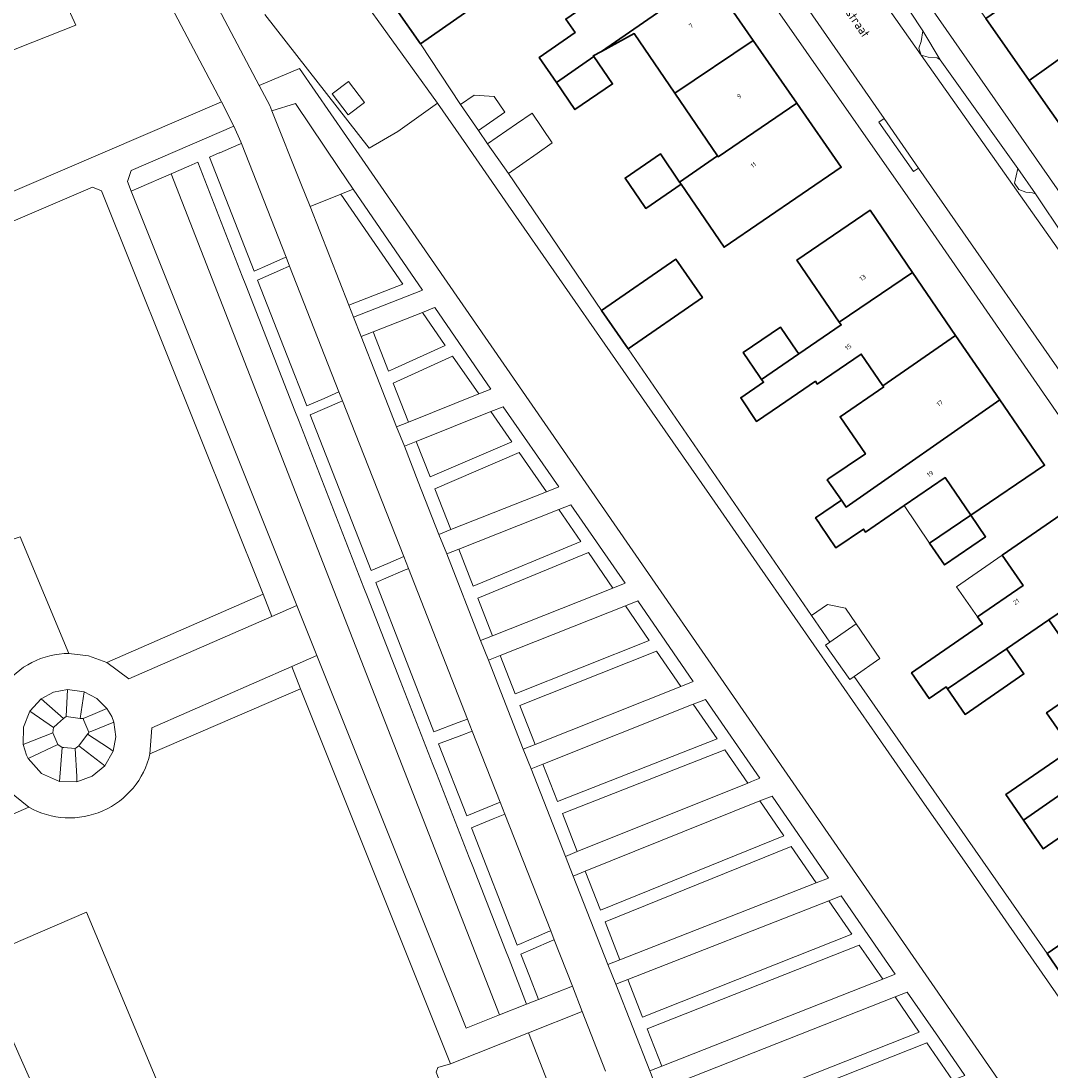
# Model space of a CAD drawing. Header units: metres. Extents: x 183400 to 185591, y 327112 to 329102.
# Tile 21 of 107: x 183960 to 184040, y 327550 to 327632. Entities that reach past the tile are written whole.
import ezdxf

# ---------------------------------------------------------------- set-up
doc = ezdxf.new("R2010")
doc.units = ezdxf.units.M
for name, color, linetype, lineweight in [('B-WE-GR-BEPLANTING_CULTUUR_HEESTERS-GV', 90, 'Continuous', 18), ('B-WE-GR-BEPLANTING_CULTUUR_VASTE PLANTENVAK-GV', 90, 'Continuous', 18), ('B-WE-GR-GRAS-GV', 60, 'Continuous', 13), ('B-WE-GR-GROENVOORZIENING-GV', 80, 'Continuous', 18), ('B-WE-GR-HAAG-GV', 90, 'GR-HAAG1', 13), ('B-WE-OG-BEBOUWING-GV', 7, 'Continuous', 35), ('B-WE-OG-BEBOUWING_HUISNUMMER-T18', 10, 'Continuous', 18), ('B-WE-OG-BEBOUWING_LUIFEL-GV', 7, 'Continuous', 18), ('B-WE-OG-BEBOUWING_OVERIG-GV', 7, 'Continuous', 18), ('B-WE-OG-BEBOUWING_STRAATNAAM-T35', 50, 'Continuous', 35), ('B-WE-OG-TERREIN_ERF-GV', 7, 'Continuous', 18), ('B-WE-VH-ONVERHARD-GV', 252, 'Continuous', 18), ('B-WE-VH-VERHARDING_ASFALT-GV', 252, 'Continuous', 18), ('B-WE-VH-VERHARDING_BETON-GV', 252, 'Continuous', 18), ('B-WE-VH-VERHARDING_BETONSTRAATSTEEN-GV', 252, 'Continuous', 18), ('B-WE-VH-VERHARDING_HALFVERHARDING-GV', 252, 'Continuous', 18), ('B-WE-VH-VERHARDING_HALFVERHARDING_GRIND-GV', 252, 'Continuous', 18), ('B-WE-VH-VERHARDING_STRAATBAKSTEEN-GV', 252, 'Continuous', 18), ('B-WE-VH-VERHARDING_TEGEL-GV', 252, 'Continuous', 18)]:
    doc.layers.add(name, color=color, linetype=linetype, lineweight=lineweight)
doc.styles.add('NLCS-ISO-M200-T25', font='NLCS-ISO.ttf')
doc.linetypes.add('GR-HAAG1', pattern='A,6,[176,NLCS.SHX,S=0.125,R=0,X=0,Y=0],-2', length=8)

msp = doc.modelspace()

# ---------------------------------------------------------------- linework, layer by layer
at = {"layer": 'B-WE-GR-BEPLANTING_CULTUUR_HEESTERS-GV', "flags": 128}
for points in [[(183966.087, 327649.995), (183978.258, 327626.941), (183981.38, 327628.281), (183986.261, 327621.215), (184035.942, 327549.302), (184029.822, 327546.94), (184030.84, 327544.348), (184031.284, 327543.217), (184014.957, 327536.916), (184016.185, 327533.788), (184017.061, 327531.556), (184017.512, 327531.877), (184017.512, 327531.877), (184018.479, 327533.078), (184026.852, 327538.811), (184030.598, 327541.642), (184034.323, 327544.282), (184041.024, 327548.726)], [(184044.099, 327550.765), (184036.547, 327561.63), (184033.089, 327566.606), (184029.816, 327571.315), (184026.338, 327576.319), (184021.809, 327582.835), (184017.187, 327589.485), (184013.677, 327594.535), (184005.547, 327606.232), (183997.625, 327617.63), (183994.364, 327622.322), (183992.111, 327625.564), (183989.04, 327623.382), (183986.808, 327622.085), (183978.692, 327632.473)]]:
    msp.add_lwpolyline(points, dxfattribs=at)
msp.add_lwpolyline([(183964.906, 327576.503), (183964.968, 327576.586), (183965.014, 327576.648), (183964.62, 327577.567), (183964.553, 327577.723), (183964.323, 327577.723), (183963.255, 327577.865), (183963.045, 327577.723), (183962.573, 327577.297), (183962.255, 327577.01), (183962.202, 327576.593), (183962.598, 327575.701), (183962.943, 327575.457), (183963.069, 327575.448), (183963.939, 327575.382), (183964.012, 327575.435), (183964.221, 327575.586), (183964.906, 327576.503)], close=True, dxfattribs=at)
at = {"layer": 'B-WE-GR-BEPLANTING_CULTUUR_VASTE PLANTENVAK-GV', "flags": 128}
for points in [[(183982.223, 327617.529), (183984.598, 327618.494), (183985.547, 327618.88), (183984.467, 327620.5), (183981.08, 327625.551), (183979.242, 327624.979), (183981.503, 327619.319), (183982.223, 327617.529)], [(183996.949, 327554.664), (183999.043, 327555.49), (183997.679, 327558.985), (183997.406, 327559.684), (183994.859, 327566.21), (183994.586, 327566.909), (183992.039, 327573.434), (183991.766, 327574.133), (183989.219, 327580.658), (183986.672, 327587.184), (183986.399, 327587.883), (183981.305, 327600.933), (183981.032, 327601.632), (183977.211, 327611.42), (183976.938, 327612.119), (183973.481, 327620.975), (183972.792, 327620.677), (183971.415, 327620.08), (183996.949, 327554.664)], [(183978.552, 327587.385), (183966.397, 327582.076), (183968.113, 327580.8), (183979.243, 327585.659), (183978.552, 327587.385)], [(183981.473, 327580.027), (183980.782, 327581.756), (183969.899, 327576.982), (183969.76, 327574.959), (183981.473, 327580.027)], [(183963.339, 327579.965), (183962.268, 327579.757), (183961.307, 327579.242), (183963.045, 327577.723), (183963.255, 327577.865), (183963.339, 327579.965)], [(183964.639, 327579.781), (183964.323, 327577.723), (183964.553, 327577.723), (183965.305, 327578.034), (183966.415, 327578.493), (183965.626, 327579.274), (183964.639, 327579.781)], [(183962.202, 327576.593), (183962.255, 327577.01), (183960.422, 327578.29), (183959.919, 327577.045), (183959.901, 327575.702), (183962.202, 327576.593)], [(183965.014, 327576.648), (183964.968, 327576.586), (183964.906, 327576.503), (183966.525, 327575.421), (183966.894, 327575.174), (183967.101, 327576.3), (183966.948, 327577.434), (183965.239, 327576.739), (183965.014, 327576.648)], [(183962.726, 327572.82), (183962.835, 327574.147), (183962.943, 327575.457), (183962.598, 327575.701), (183960.292, 327574.592), (183961.317, 327573.443), (183962.726, 327572.82)], [(183966.242, 327574.036), (183964.221, 327575.586), (183964.012, 327575.435), (183963.939, 327575.382), (183964.06, 327573.208), (183964.083, 327572.799), (183965.271, 327573.227), (183966.242, 327574.036)], [(183960.331, 327570.824), (183958.704, 327572.142), (183950.777, 327568.635), (183951.491, 327566.945), (183960.331, 327570.824)]]:
    msp.add_lwpolyline(points, close=True, dxfattribs=at)
msp.add_lwpolyline([(184005.189, 327550.294), (184003.371, 327554.915), (183999.189, 327553.264), (184017.675, 327505.946)], dxfattribs=at)
at = {"layer": 'B-WE-GR-GRAS-GV', "flags": 128}
for points in [[(183935.543, 327632.018), (183937.326, 327627.987), (183937.326, 327627.987), (183940.748, 327629.24), (183941.601, 327627.114), (183941.705, 327626.855), (183946.391, 327628.508), (183946.832, 327627.446), (183943.702, 327626.304), (183942.153, 327625.739), (183943.898, 327621.387), (183940.822, 327620.083), (183942.285, 327616.773), (183943.144, 327617.053), (183944.86, 327617.612), (183945.615, 327616.779), (183946.089, 327616.255), (183952.359, 327619.084), (183951.186, 327621.712), (183952.44, 327622.278), (183950.579, 327626.319), (183960.639, 327630.32), (183963.983, 327631.65), (183959.561, 327641.373)], [(183973.056, 327542.927), (183964.835, 327562.644), (183960.082, 327560.612), (183956.268, 327558.982), (183960.599, 327549.281)]]:
    msp.add_lwpolyline(points, dxfattribs=at)
msp.add_lwpolyline([(183999.189, 327553.264), (183993.12, 327550.867), (183992.15, 327550.581), (183992.01, 327550.201), (184005.412, 327515.9), (183993.027, 327510.834), (183994.813, 327506.786), (184005.013, 327511.087), (184005.603, 327509.558), (183995.458, 327505.326), (183998.867, 327497.605), (184017.675, 327505.946), (183999.189, 327553.264)], close=True, dxfattribs=at)
at = {"layer": 'B-WE-GR-GROENVOORZIENING-GV', "flags": 128}
for points in [[(184029.86, 327631.19), (184029.72, 327630.36), (184029.55, 327629.86), (184029.73, 327629.3), (184030.26, 327629.14), (184030.98, 327629.11), (184031.2, 327628.94), (184029.86, 327631.19)], [(183989.487, 327590.31), (183988.267, 327589.782), (183986.953, 327589.213), (183982.223, 327601.331), (183984.505, 327602.32), (183984.731, 327602.418), (183984.456, 327603.116), (183983.296, 327602.613), (183981.95, 327602.03), (183980.432, 327605.92), (183978.13, 327611.818), (183980.068, 327612.658), (183980.411, 327612.807), (183980.615, 327612.895), (183980.34, 327613.594), (183980.138, 327613.506), (183978.912, 327612.974), (183977.857, 327612.517), (183974.4, 327621.373), (183975.148, 327621.698), (183975.203, 327621.721), (183976.681, 327622.362), (183976.864, 327622.442), (183976.812, 327622.575), (183976.293, 327623.78), (183968.291, 327620.331), (183967.999, 327619.477), (183968.298, 327618.73), (183968.901, 327618.991), (183971.415, 327620.08), (183972.792, 327620.677), (183973.481, 327620.975), (183976.938, 327612.119), (183977.211, 327611.42), (183981.032, 327601.632), (183981.305, 327600.933), (183986.399, 327587.883), (183986.672, 327587.184), (183989.219, 327580.658), (183991.766, 327574.133), (183992.039, 327573.434), (183994.586, 327566.909), (183994.859, 327566.21), (183997.406, 327559.684), (183997.679, 327558.985), (183999.043, 327555.49), (183999.974, 327555.857), (183999.264, 327557.674), (183998.597, 327559.383), (183999.553, 327559.797), (184000.984, 327560.417), (184001.195, 327560.508), (184000.92, 327561.207), (184000.707, 327561.115), (183999.812, 327560.727), (183998.615, 327560.208), (183998.324, 327560.082), (183994.76, 327569.213), (183996.439, 327569.907), (183997.354, 327570.285), (183996.988, 327571.216), (183994.397, 327570.145), (183992.206, 327575.757), (183993.997, 327576.425), (183994.821, 327576.733), (183994.455, 327577.664), (183993.727, 327577.392), (183991.842, 327576.688), (183987.317, 327588.281), (183989.242, 327589.114), (183989.599, 327589.269), (183989.767, 327589.342), (183989.853, 327589.379), (183989.487, 327590.31)], [(184037.24, 327620.49), (184036.99, 327619.34), (184037.33, 327618.87), (184037.88, 327618.64), (184038.38, 327618.61), (184038.61, 327618.52), (184037.24, 327620.49)], [(183985.547, 327618.88), (183984.598, 327618.494), (183989.416, 327611.506), (183985.227, 327609.853), (183985.591, 327608.922), (183990.954, 327611.038), (183985.547, 327618.88)], [(183990.953, 327609.302), (183992.721, 327606.737), (183988.763, 327604.932), (183988.312, 327604.727), (183987.118, 327607.786), (183986.187, 327607.421), (183987.401, 327604.311), (183988.925, 327600.405), (183989.854, 327600.774), (183988.676, 327603.794), (183993.297, 327605.9), (183995.322, 327602.961), (183996.274, 327603.342), (183991.908, 327609.679), (183991.822, 327609.645), (183991.751, 327609.617), (183990.953, 327609.302)], [(183992.221, 327592.033), (183993.151, 327592.402), (183991.906, 327595.589), (183998.479, 327598.395), (184000.588, 327595.35), (184001.542, 327595.728), (183997.223, 327601.965), (183996.27, 327601.584), (183997.898, 327599.234), (183991.542, 327596.521), (183990.47, 327599.267), (183989.541, 327598.896), (183990.622, 327596.128), (183992.221, 327592.033)], [(184005.764, 327587.861), (184006.718, 327588.239), (184002.497, 327594.34), (184001.543, 327593.962), (184003.264, 327591.473), (183994.884, 327588.015), (183993.77, 327590.872), (183992.838, 327590.509), (183995.463, 327583.777), (183996.393, 327584.146), (183995.247, 327587.083), (184003.847, 327590.632), (184005.764, 327587.861)], [(184011.035, 327580.208), (184011.988, 327580.587), (184007.683, 327586.866), (184006.731, 327586.487), (184008.577, 327583.793), (183998.168, 327579.643), (183997.003, 327582.608), (183996.073, 327582.241), (183998.785, 327575.337), (183999.715, 327575.705), (183998.533, 327578.713), (184009.157, 327582.948), (184011.035, 327580.208)], [(184002.059, 327566.994), (184002.987, 327567.367), (184001.826, 327570.33), (184014.45, 327575.277), (184016.241, 327572.688), (184016.541, 327572.808), (184017.193, 327573.07), (184012.951, 327579.2), (184012.273, 327578.93), (184011.998, 327578.821), (184013.865, 327576.122), (184001.461, 327571.261), (184000.321, 327574.173), (183999.391, 327573.803), (184002.059, 327566.994)], [(184002.673, 327565.463), (184005.374, 327558.589), (184006.305, 327558.954), (184005.152, 327561.888), (184019.622, 327567.757), (184021.57, 327564.929), (184022.526, 327565.303), (184018.133, 327571.683), (184017.182, 327571.3), (184019.042, 327568.6), (184004.786, 327562.819), (184003.6, 327565.836), (184002.673, 327565.463)], [(184005.986, 327557.061), (184008.632, 327550.302), (184009.563, 327550.667), (184008.428, 327553.565), (184024.915, 327560.097), (184025.456, 327559.312), (184026.743, 327557.445), (184027.698, 327557.822), (184023.499, 327563.913), (184022.542, 327563.539), (184024.333, 327560.942), (184008.064, 327554.496), (184006.917, 327557.425), (184005.986, 327557.061)], [(184011.977, 327541.799), (184012.911, 327542.159), (184012.908, 327542.165), (184011.719, 327545.19), (184030.164, 327552.48), (184032.161, 327549.583), (184033.121, 327549.953), (184031.069, 327552.929), (184028.652, 327556.435), (184027.697, 327556.058), (184029.582, 327553.325), (184011.353, 327546.121), (184010.165, 327549.146), (184009.234, 327548.78), (184011.977, 327541.799)]]:
    msp.add_lwpolyline(points, close=True, dxfattribs=at)
at = {"layer": 'B-WE-GR-HAAG-GV', "flags": 128}
for points in [[(184029.86, 327631.19), (184029.72, 327630.36), (184029.55, 327629.86), (184029.73, 327629.3), (184030.26, 327629.14), (184030.98, 327629.11), (184031.2, 327628.94), (184029.86, 327631.19)], [(183994.821, 327576.733), (183994.455, 327577.664), (183993.727, 327577.392), (183991.842, 327576.688), (183987.317, 327588.281), (183989.242, 327589.114), (183989.599, 327589.269), (183989.767, 327589.342), (183989.853, 327589.379), (183989.487, 327590.31), (183988.267, 327589.782), (183986.953, 327589.213), (183982.223, 327601.331), (183984.505, 327602.32), (183984.731, 327602.418), (183984.456, 327603.116), (183983.296, 327602.613), (183981.95, 327602.03), (183980.432, 327605.92), (183978.13, 327611.818), (183980.068, 327612.658), (183980.411, 327612.807), (183980.615, 327612.895), (183980.34, 327613.594), (183980.138, 327613.506), (183978.912, 327612.974), (183977.857, 327612.517), (183974.4, 327621.373), (183975.148, 327621.698), (183975.203, 327621.721), (183976.681, 327622.362), (183976.864, 327622.442), (183976.812, 327622.575), (183976.293, 327623.78), (183968.291, 327620.331), (183967.999, 327619.477), (183968.298, 327618.73), (183968.901, 327618.991), (183971.415, 327620.08), (183972.792, 327620.677), (183973.481, 327620.975), (183976.938, 327612.119), (183977.211, 327611.42), (183981.032, 327601.632), (183981.305, 327600.933), (183986.399, 327587.883), (183986.672, 327587.184), (183989.219, 327580.658), (183991.766, 327574.133), (183992.039, 327573.434), (183994.586, 327566.909), (183994.859, 327566.21), (183997.406, 327559.684), (183997.679, 327558.985), (183999.043, 327555.49), (183999.974, 327555.857), (183999.264, 327557.674), (183998.597, 327559.383), (183999.553, 327559.797), (184000.984, 327560.417), (184001.195, 327560.508), (184000.92, 327561.207), (184000.707, 327561.115), (183999.812, 327560.727), (183998.615, 327560.208), (183998.324, 327560.082), (183994.76, 327569.213), (183996.439, 327569.907), (183997.354, 327570.285), (183996.988, 327571.216), (183994.397, 327570.145), (183992.206, 327575.757), (183993.997, 327576.425), (183994.821, 327576.733)], [(184038.61, 327618.52), (184037.24, 327620.49), (184036.99, 327619.34), (184037.33, 327618.87), (184037.88, 327618.64), (184038.38, 327618.61), (184038.61, 327618.52)], [(183985.547, 327618.88), (183984.598, 327618.494), (183989.416, 327611.506), (183985.227, 327609.853), (183985.591, 327608.922), (183990.954, 327611.038), (183985.547, 327618.88)], [(183986.187, 327607.421), (183987.401, 327604.311), (183988.925, 327600.405), (183989.854, 327600.774), (183988.676, 327603.794), (183993.297, 327605.9), (183995.322, 327602.961), (183996.274, 327603.342), (183991.908, 327609.679), (183991.822, 327609.645), (183991.751, 327609.617), (183990.953, 327609.302), (183992.721, 327606.737), (183988.763, 327604.932), (183988.312, 327604.727), (183987.118, 327607.786), (183986.187, 327607.421)], [(183992.221, 327592.033), (183993.151, 327592.402), (183991.906, 327595.589), (183998.479, 327598.395), (184000.588, 327595.35), (184001.542, 327595.728), (183997.223, 327601.965), (183996.27, 327601.584), (183997.898, 327599.234), (183991.542, 327596.521), (183990.47, 327599.267), (183989.541, 327598.896), (183990.622, 327596.128), (183992.221, 327592.033)], [(183992.838, 327590.509), (183995.463, 327583.777), (183996.393, 327584.146), (183995.247, 327587.083), (184003.847, 327590.632), (184005.764, 327587.861), (184006.718, 327588.239), (184002.497, 327594.34), (184001.543, 327593.962), (184003.264, 327591.473), (183994.884, 327588.015), (183993.77, 327590.872), (183992.838, 327590.509)], [(183998.785, 327575.337), (183999.715, 327575.705), (183998.533, 327578.713), (184009.157, 327582.948), (184011.035, 327580.208), (184011.988, 327580.587), (184007.683, 327586.866), (184006.731, 327586.487), (184008.577, 327583.793), (183998.168, 327579.643), (183997.003, 327582.608), (183996.073, 327582.241), (183998.785, 327575.337)], [(184016.241, 327572.688), (184016.541, 327572.808), (184017.193, 327573.07), (184012.951, 327579.2), (184012.273, 327578.93), (184011.998, 327578.821), (184013.865, 327576.122), (184001.461, 327571.261), (184000.321, 327574.173), (183999.391, 327573.803), (184002.059, 327566.994), (184002.987, 327567.367), (184001.826, 327570.33), (184014.45, 327575.277), (184016.241, 327572.688)], [(184003.6, 327565.836), (184002.673, 327565.463), (184005.374, 327558.589), (184006.305, 327558.954), (184005.152, 327561.888), (184019.622, 327567.757), (184021.57, 327564.929), (184022.526, 327565.303), (184018.133, 327571.683), (184017.182, 327571.3), (184019.042, 327568.6), (184004.786, 327562.819), (184003.6, 327565.836)], [(184008.632, 327550.302), (184009.563, 327550.667), (184008.428, 327553.565), (184024.915, 327560.097), (184025.456, 327559.312), (184026.743, 327557.445), (184027.698, 327557.822), (184023.499, 327563.913), (184022.542, 327563.539), (184024.333, 327560.942), (184008.064, 327554.496), (184006.917, 327557.425), (184005.986, 327557.061), (184008.632, 327550.302)], [(184010.165, 327549.146), (184009.234, 327548.78), (184011.977, 327541.799), (184012.911, 327542.159), (184012.908, 327542.165), (184011.719, 327545.19), (184030.164, 327552.48), (184032.161, 327549.583), (184033.121, 327549.953), (184031.069, 327552.929), (184028.652, 327556.435), (184027.697, 327556.058), (184029.582, 327553.325), (184011.353, 327546.121), (184010.165, 327549.146)]]:
    msp.add_lwpolyline(points, close=True, dxfattribs=at)
at = {"layer": 'B-WE-OG-BEBOUWING-GV', "flags": 128}
for points in [[(184009.868, 327640.26), (184004.161, 327636.399), (184005.497, 327634.473), (184002.096, 327632.113), (184002.82, 327631.07), (184000.034, 327629.137), (184001.369, 327627.18), (184004.275, 327629.194), (184004.23, 327629.26), (184004.864, 327629.603), (184013.235, 327635.407), (184009.868, 327640.26)], [(184044.241, 327631.679), (184043.005, 327633.449), (184046.465, 327635.865), (184045.79, 327636.832), (184048.496, 327638.721), (184047.13, 327640.677), (184034.758, 327632.16), (184038.128, 327627.333), (184044.241, 327631.679)], [(183993.188, 327635.865), (183992.194, 327635.175), (183988.908, 327632.895), (183990.783, 327630.191), (183995.064, 327633.161), (183994.177, 327634.44), (183993.188, 327635.865)], [(184013.235, 327635.407), (184004.864, 327629.603), (184007.41, 327630.98), (184010.571, 327626.347), (184016.671, 327630.455), (184013.235, 327635.407)], [(184044.241, 327631.679), (184038.128, 327627.333), (184041.644, 327622.298), (184047.577, 327626.652), (184054.015, 327630.783), (184053.981, 327630.831), (184057.884, 327633.556), (184056.464, 327635.589), (184049.905, 327631.009), (184049.641, 327631.386), (184048.797, 327630.797), (184046.993, 327633.379), (184044.345, 327631.53), (184044.241, 327631.679)], [(184020.067, 327625.561), (184016.671, 327630.455), (184010.571, 327626.347), (184013.9, 327621.47), (184013.941, 327621.409), (184020.067, 327625.561)], [(184001.369, 327627.18), (184002.805, 327625.075), (184005.73, 327627.07), (184004.275, 327629.194), (184001.369, 327627.18)], [(184020.067, 327625.561), (184013.941, 327621.409), (184013.9, 327621.47), (184010.94, 327619.44), (184011.064, 327619.266), (184014.407, 327614.368), (184023.517, 327620.588), (184020.067, 327625.561)], [(184011.064, 327619.266), (184010.94, 327619.44), (184009.45, 327621.63), (184006.699, 327619.748), (184008.217, 327617.53), (184008.314, 327617.389), (184011.064, 327619.266)], [(184023.364, 327608.539), (184029.063, 327612.411), (184025.759, 327617.243), (184020.071, 327613.354), (184023.364, 327608.539)], [(184006.948, 327606.454), (184012.715, 327610.456), (184010.646, 327613.438), (184004.878, 327609.436), (184006.948, 327606.454)], [(184020.207, 327606.069), (184017.318, 327604.093), (184017.469, 327603.873), (184015.696, 327602.66), (184016.935, 327600.815), (184018.723, 327602.038), (184021.505, 327603.94), (184021.652, 327603.726), (184025.069, 327606.062), (184026.755, 327603.597), (184032.41, 327607.516), (184029.063, 327612.411), (184023.364, 327608.539), (184023.509, 327608.327), (184020.207, 327606.069)], [(184017.318, 327604.093), (184020.207, 327606.069), (184020.056, 327606.29), (184018.785, 327608.149), (184015.895, 327606.174), (184017.16, 327604.323), (184017.318, 327604.093)], [(184032.41, 327607.516), (184026.755, 327603.597), (184026.819, 327603.503), (184023.426, 327601.184), (184025.391, 327598.311), (184022.551, 327596.369), (184022.43, 327596.286), (184023.534, 327594.683), (184023.893, 327594.161), (184035.844, 327602.494), (184032.41, 327607.516)], [(184033.582, 327593.542), (184039.323, 327597.406), (184035.844, 327602.494), (184023.893, 327594.161), (184023.534, 327594.683), (184021.521, 327593.329), (184021.765, 327592.948), (184021.89, 327592.764), (184023.102, 327590.992), (184025.232, 327592.448), (184025.39, 327592.217), (184028.4, 327594.275), (184031.589, 327596.456), (184033.582, 327593.542)], [(184039.666, 327585.393), (184045.254, 327589.198), (184041.709, 327594.33), (184036.032, 327590.409), (184037.657, 327588.055), (184034.119, 327585.612), (184034.494, 327585.069), (184028.981, 327581.261), (184030.359, 327579.265), (184031.676, 327580.175), (184031.78, 327580.024), (184036.365, 327583.134), (184039.666, 327585.393)], [(184033.582, 327593.542), (184030.387, 327591.358), (184031.544, 327589.666), (184034.739, 327591.85), (184033.582, 327593.542)], [(184042.977, 327580.598), (184048.502, 327584.495), (184045.254, 327589.198), (184039.666, 327585.393), (184042.977, 327580.598)], [(184051.841, 327579.66), (184048.502, 327584.495), (184042.977, 327580.598), (184042.992, 327580.577), (184039.487, 327578.156), (184041.436, 327575.334), (184036.318, 327571.799), (184037.692, 327569.81), (184051.841, 327579.66)], [(184031.78, 327580.024), (184033.153, 327578.035), (184037.712, 327581.184), (184036.365, 327583.134), (184031.78, 327580.024)], [(184049.628, 327570.881), (184055.189, 327574.813), (184051.841, 327579.66), (184037.692, 327569.81), (184039.228, 327567.586), (184047.81, 327573.513), (184049.628, 327570.881)], [(184055.189, 327574.813), (184049.628, 327570.881), (184051.066, 327568.799), (184047.561, 327566.378), (184048.186, 327565.473), (184045.512, 327563.626), (184043.599, 327562.243), (184039.526, 327559.43), (184040.833, 327557.538), (184040.961, 327557.627), (184040.831, 327557.803), (184058.416, 327570.14), (184055.189, 327574.813)]]:
    msp.add_lwpolyline(points, close=True, dxfattribs=at)
at = {"layer": 'B-WE-OG-BEBOUWING_LUIFEL-GV', "flags": 128}
for points in [[(184028.4, 327594.275), (184030.387, 327591.358), (184033.582, 327593.542), (184031.589, 327596.456), (184028.4, 327594.275)], [(184036.032, 327590.409), (184032.479, 327587.947), (184034.119, 327585.612), (184037.657, 327588.055), (184036.032, 327590.409)]]:
    msp.add_lwpolyline(points, close=True, dxfattribs=at)
at = {"layer": 'B-WE-OG-BEBOUWING_OVERIG-GV', "flags": 128}
for points in [[(183986.43, 327625.613), (183985.199, 327627.254), (183983.928, 327626.302), (183985.177, 327624.673), (183986.43, 327625.613)], [(183995.31, 327623.454), (183997.364, 327624.88), (183996.529, 327626.081), (183994.964, 327626.197), (183993.912, 327625.468), (183995.31, 327623.454)], [(183996.001, 327622.414), (183997.626, 327620.092), (183999.879, 327621.669), (184001.028, 327622.495), (183999.473, 327624.787), (183998.273, 327623.963), (183996.001, 327622.414)], [(184021.206, 327585.722), (184022.617, 327583.658), (184024.681, 327585.069), (184023.834, 327586.308), (184022.444, 327586.569), (184021.206, 327585.722)], [(184024.506, 327580.976), (184026.52, 327582.379), (184024.681, 327585.069), (184022.617, 327583.658), (184022.277, 327583.43), (184022.288, 327583.417), (184024.173, 327580.744), (184024.506, 327580.976)]]:
    msp.add_lwpolyline(points, close=True, dxfattribs=at)
at = {"layer": 'B-WE-OG-TERREIN_ERF-GV', "flags": 128}
for points in [[(184047.033, 327690.27), (184036.881, 327703.12), (184034.044, 327706.463), (184030.818, 327706.131), (184027.073, 327702.002), (184018.43, 327692.27), (184009.01, 327682.5), (184003.39, 327676.3), (184003.01, 327675.75), (184002.73, 327673.91), (184002.78, 327673.19), (184003.26, 327672.13), (184003.378, 327671.961), (184013.318, 327657.678), (184025.416, 327640.3), (184026.845, 327638.246), (184062.2, 327587.46)], [(184065.216, 327565.424), (184028.68, 327618.29), (184004.972, 327652.215)], [(184041.644, 327622.298), (184038.128, 327627.333), (184034.758, 327632.16), (184031.177, 327637.288), (184037.506, 327641.708), (184039.188, 327639.369), (184042.632, 327641.774)], [(183978.692, 327632.473), (183986.808, 327622.085), (183989.04, 327623.382), (183992.111, 327625.564), (183984.354, 327636.396)], [(184013.235, 327635.407), (184016.671, 327630.455), (184020.067, 327625.561), (184023.517, 327620.588), (184014.407, 327614.368), (184011.064, 327619.266), (184008.314, 327617.389), (184008.217, 327617.53), (184006.699, 327619.748), (184009.45, 327621.63), (184010.94, 327619.44), (184013.9, 327621.47), (184010.571, 327626.347), (184007.41, 327630.98), (184004.864, 327629.603), (184004.23, 327629.26), (184004.275, 327629.194), (184005.73, 327627.07), (184002.805, 327625.075), (184001.369, 327627.18), (184000.034, 327629.137), (184002.82, 327631.07), (184002.096, 327632.113)], [(183995.064, 327633.161), (183990.783, 327630.191), (183993.912, 327625.468), (183995.31, 327623.454), (183996.001, 327622.414), (183997.626, 327620.092), (184004.878, 327609.436), (184010.646, 327613.438), (184012.715, 327610.456), (184006.948, 327606.454), (184021.206, 327585.722), (184022.617, 327583.658), (184022.277, 327583.43), (184022.288, 327583.417), (184024.173, 327580.744), (184024.506, 327580.976), (184039.526, 327559.43), (184043.599, 327562.243)], [(184042.977, 327580.598), (184039.666, 327585.393), (184036.365, 327583.134), (184037.712, 327581.184), (184033.153, 327578.035), (184031.78, 327580.024), (184031.676, 327580.175), (184030.359, 327579.265), (184028.981, 327581.261), (184034.494, 327585.069), (184034.119, 327585.612), (184034.119, 327585.612), (184037.657, 327588.055), (184036.032, 327590.409), (184041.709, 327594.33)], [(184047.81, 327573.513), (184039.228, 327567.586), (184037.692, 327569.81), (184036.318, 327571.799), (184041.436, 327575.334), (184039.487, 327578.156), (184042.992, 327580.577)]]:
    msp.add_lwpolyline(points, dxfattribs=at)
for points in [[(184017.318, 327604.093), (184017.16, 327604.323), (184015.895, 327606.174), (184018.785, 327608.149), (184020.056, 327606.29), (184020.207, 327606.069), (184023.509, 327608.327), (184023.364, 327608.539), (184020.071, 327613.354), (184025.759, 327617.243), (184029.063, 327612.411), (184032.41, 327607.516), (184035.844, 327602.494), (184039.323, 327597.406), (184033.582, 327593.542), (184031.589, 327596.456), (184028.4, 327594.275), (184025.39, 327592.217), (184025.232, 327592.448), (184023.102, 327590.992), (184021.89, 327592.764), (184021.765, 327592.948), (184021.521, 327593.329), (184023.534, 327594.683), (184022.43, 327596.286), (184022.551, 327596.369), (184025.391, 327598.311), (184023.426, 327601.184), (184026.819, 327603.503), (184026.755, 327603.597), (184025.069, 327606.062), (184021.652, 327603.726), (184021.505, 327603.94), (184018.723, 327602.038), (184016.935, 327600.815), (184015.696, 327602.66), (184017.469, 327603.873), (184017.318, 327604.093)], [(184033.582, 327593.542), (184034.739, 327591.85), (184031.544, 327589.666), (184030.387, 327591.358), (184033.582, 327593.542)]]:
    msp.add_lwpolyline(points, close=True, dxfattribs=at)
at = {"layer": 'B-WE-VH-ONVERHARD-GV', "flags": 128}
msp.add_lwpolyline([(183992.01, 327550.201), (183992.15, 327550.581), (183993.12, 327550.867), (183981.473, 327580.027), (183969.76, 327574.959, -0.501938), (183960.331, 327570.824), (183951.491, 327566.945), (183952.276, 327565.087), (183949.941, 327564.084), (183963.926, 327535.147)], format="xyb", dxfattribs=at)
msp.add_lwpolyline([(183960.599, 327549.281), (183956.268, 327558.982), (183960.082, 327560.612), (183964.835, 327562.644), (183973.056, 327542.927)], dxfattribs=at)
at = {"layer": 'B-WE-VH-VERHARDING_ASFALT-GV', "flags": 128}
for points in [[(184047.79, 327603.73), (184029.73, 327629.3), (184007.7, 327660.65)], [(184006.368, 327653.872), (184026.855, 327624.378), (184029.528, 327620.529), (184043.119, 327600.964)]]:
    msp.add_lwpolyline(points, dxfattribs=at)
at = {"layer": 'B-WE-VH-VERHARDING_BETON-GV', "flags": 128}
for points in [[(183964.323, 327577.723), (183964.639, 327579.781), (183963.339, 327579.965), (183963.255, 327577.865), (183964.323, 327577.723)], [(183962.255, 327577.01), (183962.573, 327577.297), (183963.045, 327577.723), (183961.307, 327579.242), (183960.422, 327578.29), (183962.255, 327577.01)], [(183966.415, 327578.493), (183965.305, 327578.034), (183964.553, 327577.723), (183964.62, 327577.567), (183965.014, 327576.648), (183965.239, 327576.739), (183966.948, 327577.434), (183966.789, 327577.863), (183966.415, 327578.493)], [(183962.202, 327576.593), (183959.901, 327575.702), (183960.149, 327574.875), (183960.292, 327574.592), (183962.598, 327575.701), (183962.202, 327576.593)], [(183966.894, 327575.174), (183966.525, 327575.421), (183964.906, 327576.503), (183964.221, 327575.586), (183966.242, 327574.036), (183966.894, 327575.174)], [(183964.083, 327572.799), (183964.06, 327573.208), (183963.939, 327575.382), (183963.069, 327575.448), (183962.943, 327575.457), (183962.835, 327574.147), (183962.726, 327572.82), (183964.083, 327572.799)]]:
    msp.add_lwpolyline(points, close=True, dxfattribs=at)
at = {"layer": 'B-WE-VH-VERHARDING_BETONSTRAATSTEEN-GV', "flags": 128}
for points in [[(184007.7, 327660.65), (184029.73, 327629.3), (184029.55, 327629.86), (184029.72, 327630.36), (184029.86, 327631.19), (184025.807, 327637.336), (184025.58, 327637.68), (184025.25, 327637.89), (184024.62, 327638.04), (184023.68, 327638.54), (184023.54, 327638.96), (184023.68, 327640.08), (184023.56, 327640.5), (184021.661, 327642.944), (184016.94, 327649.02), (184016.1, 327649.38), (184015.73, 327649.78), (184015.9, 327651.09), (184013.489, 327654.394), (184009.45, 327659.93), (184008.21, 327660.28), (184007.7, 327660.65)], [(184038.61, 327618.52), (184038.38, 327618.61), (184037.88, 327618.64), (184037.33, 327618.87), (184036.99, 327619.34), (184037.24, 327620.49), (184031.2, 327628.94), (184030.98, 327629.11), (184030.26, 327629.14), (184029.73, 327629.3), (184047.79, 327603.73), (184047.7, 327604.27), (184047.74, 327604.65), (184047.65, 327605.02), (184045.562, 327608.138), (184040.872, 327615.142), (184038.61, 327618.52)], [(184026.855, 327624.378), (184026.445, 327624.091), (184029.131, 327620.253), (184029.528, 327620.529), (184026.855, 327624.378)]]:
    msp.add_lwpolyline(points, close=True, dxfattribs=at)
at = {"layer": 'B-WE-VH-VERHARDING_HALFVERHARDING-GV', "flags": 128}
for points in [[(183976.864, 327622.442), (183976.681, 327622.362), (183975.203, 327621.721), (183975.148, 327621.698), (183974.4, 327621.373), (183977.857, 327612.517), (183978.912, 327612.974), (183980.138, 327613.506), (183980.34, 327613.594), (183976.864, 327622.442)], [(183981.183, 327586.506), (183982.741, 327582.615), (183994.337, 327553.634), (183996.949, 327554.664), (183971.415, 327620.08), (183968.901, 327618.991), (183968.298, 327618.73), (183981.183, 327586.506)], [(183980.615, 327612.895), (183980.411, 327612.807), (183980.068, 327612.658), (183978.13, 327611.818), (183980.432, 327605.92), (183981.95, 327602.03), (183983.296, 327602.613), (183984.456, 327603.116), (183980.615, 327612.895)], [(183984.731, 327602.418), (183984.505, 327602.32), (183982.223, 327601.331), (183986.953, 327589.213), (183988.267, 327589.782), (183989.487, 327590.31), (183984.731, 327602.418)], [(183989.853, 327589.379), (183989.767, 327589.342), (183989.599, 327589.269), (183989.242, 327589.114), (183987.317, 327588.281), (183991.842, 327576.688), (183993.727, 327577.392), (183994.455, 327577.664), (183989.853, 327589.379)], [(183994.821, 327576.733), (183993.997, 327576.425), (183992.206, 327575.757), (183994.397, 327570.145), (183996.988, 327571.216), (183994.821, 327576.733)], [(183997.354, 327570.285), (183996.439, 327569.907), (183994.76, 327569.213), (183998.324, 327560.082), (183998.615, 327560.208), (183999.812, 327560.727), (184000.707, 327561.115), (184000.92, 327561.207), (183997.354, 327570.285)], [(183999.974, 327555.857), (184002.613, 327556.898), (184001.195, 327560.508), (184000.984, 327560.417), (183999.553, 327559.797), (183998.597, 327559.383), (183999.264, 327557.674), (183999.974, 327555.857)]]:
    msp.add_lwpolyline(points, close=True, dxfattribs=at)
at = {"layer": 'B-WE-VH-VERHARDING_HALFVERHARDING_GRIND-GV', "flags": 128}
for points in [[(183959.147, 327641.198), (183959.561, 327641.373), (183963.983, 327631.65), (183960.639, 327630.32), (183950.579, 327626.319), (183952.44, 327622.278), (183951.186, 327621.712), (183952.359, 327619.084), (183946.089, 327616.255), (183945.615, 327616.779), (183944.86, 327617.612), (183943.144, 327617.053), (183942.285, 327616.773), (183942.468, 327616.36), (183943.92, 327612.929), (183944.829, 327612.594), (183975.317, 327625.678), (183965.393, 327644.506), (183959.147, 327641.198)], [(183966.397, 327582.076), (183978.552, 327587.385), (183965.996, 327618.758), (183965.289, 327619.051), (183945.618, 327610.607), (183945.311, 327609.703), (183953.767, 327589.911), (183959.66, 327591.844), (183963.459, 327582.775), (183964.97, 327582.601), (183966.397, 327582.076)], [(183982.223, 327617.529), (183985.227, 327609.853), (183989.416, 327611.506), (183984.598, 327618.494), (183982.223, 327617.529)], [(183987.118, 327607.786), (183988.312, 327604.727), (183988.763, 327604.932), (183992.721, 327606.737), (183990.953, 327609.302), (183987.118, 327607.786)], [(183995.322, 327602.961), (183993.297, 327605.9), (183988.676, 327603.794), (183989.854, 327600.774), (183995.322, 327602.961)], [(183990.47, 327599.267), (183991.542, 327596.521), (183997.898, 327599.234), (183996.27, 327601.584), (183990.47, 327599.267)], [(184000.588, 327595.35), (183998.479, 327598.395), (183991.906, 327595.589), (183993.151, 327592.402), (184000.588, 327595.35)], [(184001.543, 327593.962), (183993.768, 327590.878), (183992.838, 327590.509), (183993.77, 327590.872), (183994.884, 327588.015), (184003.264, 327591.473), (184001.543, 327593.962)], [(183996.393, 327584.146), (184005.764, 327587.861), (184003.847, 327590.632), (183995.247, 327587.083), (183996.393, 327584.146)], [(183997.003, 327582.608), (183998.168, 327579.643), (184008.577, 327583.793), (184006.731, 327586.487), (183997.003, 327582.608)], [(184011.035, 327580.208), (184009.157, 327582.948), (183998.533, 327578.713), (183999.715, 327575.705), (184011.035, 327580.208)], [(183980.782, 327581.756), (183981.473, 327580.027), (183993.12, 327550.867), (183999.189, 327553.264), (184003.371, 327554.915), (184002.613, 327556.898), (183999.974, 327555.857), (183999.043, 327555.49), (183996.949, 327554.664), (183994.337, 327553.634), (183982.741, 327582.615), (183980.782, 327581.756)], [(184011.998, 327578.821), (184000.321, 327574.173), (184001.461, 327571.261), (184013.865, 327576.122), (184011.998, 327578.821)], [(184016.241, 327572.688), (184014.45, 327575.277), (184001.826, 327570.33), (184002.987, 327567.367), (184016.241, 327572.688)], [(184003.6, 327565.836), (184004.786, 327562.819), (184019.042, 327568.6), (184017.182, 327571.3), (184003.6, 327565.836)], [(184021.57, 327564.929), (184019.622, 327567.757), (184005.152, 327561.888), (184006.305, 327558.954), (184021.57, 327564.929)], [(184006.917, 327557.425), (184008.064, 327554.496), (184024.333, 327560.942), (184022.542, 327563.539), (184006.917, 327557.425)], [(184026.743, 327557.445), (184025.456, 327559.312), (184024.915, 327560.097), (184008.428, 327553.565), (184009.563, 327550.667), (184026.743, 327557.445)], [(184010.165, 327549.146), (184011.353, 327546.121), (184029.582, 327553.325), (184027.697, 327556.058), (184010.165, 327549.146)], [(184032.161, 327549.583), (184030.164, 327552.48), (184011.719, 327545.19), (184012.908, 327542.165), (184012.911, 327542.159), (184032.161, 327549.583)]]:
    msp.add_lwpolyline(points, close=True, dxfattribs=at)
for points in [[(184035.942, 327549.302), (183986.261, 327621.215), (183981.38, 327628.281), (183978.258, 327626.941), (183979.079, 327625.386), (183979.242, 327624.979), (183981.08, 327625.551), (183984.467, 327620.5), (183985.547, 327618.88), (183990.954, 327611.038), (183985.591, 327608.922), (183986.187, 327607.421), (183987.118, 327607.786), (183990.953, 327609.302), (183991.751, 327609.617), (183991.822, 327609.645), (183991.908, 327609.679), (183996.274, 327603.342), (183995.322, 327602.961), (183989.854, 327600.774), (183988.925, 327600.405), (183989.541, 327598.896), (183990.47, 327599.267), (183996.27, 327601.584), (183997.223, 327601.965), (184001.542, 327595.728), (184000.588, 327595.35), (183993.151, 327592.402), (183992.221, 327592.033), (183992.838, 327590.509), (183992.838, 327590.509), (183993.768, 327590.878), (184001.543, 327593.962), (184002.497, 327594.34), (184006.718, 327588.239), (184005.764, 327587.861), (183996.393, 327584.146), (183995.463, 327583.777), (183996.073, 327582.241), (183997.003, 327582.608), (184006.731, 327586.487), (184007.683, 327586.866), (184011.988, 327580.587), (184011.035, 327580.208), (183999.715, 327575.705), (183998.785, 327575.337), (183999.391, 327573.803), (184000.321, 327574.173), (184011.998, 327578.821), (184012.273, 327578.93), (184012.951, 327579.2), (184017.193, 327573.07), (184016.541, 327572.808), (184016.241, 327572.688), (184002.987, 327567.367), (184002.059, 327566.994), (184002.673, 327565.463), (184003.6, 327565.836), (184017.182, 327571.3), (184018.133, 327571.683), (184022.526, 327565.303), (184021.57, 327564.929), (184006.305, 327558.954), (184005.374, 327558.589), (184005.986, 327557.061), (184006.917, 327557.425), (184022.542, 327563.539), (184023.499, 327563.913), (184027.698, 327557.822), (184026.743, 327557.445), (184009.563, 327550.667), (184008.632, 327550.302), (184009.234, 327548.78)], [(183945.618, 327610.607), (183965.289, 327619.051), (183965.996, 327618.758), (183978.552, 327587.385), (183979.243, 327585.659), (183981.183, 327586.506), (183968.298, 327618.73), (183967.999, 327619.477), (183968.291, 327620.331), (183976.293, 327623.78), (183975.317, 327625.678), (183944.829, 327612.594)], [(184010.165, 327549.146), (184027.697, 327556.058), (184028.652, 327556.435), (184031.069, 327552.929), (184033.121, 327549.953)]]:
    msp.add_lwpolyline(points, dxfattribs=at)
msp.add_lwpolyline([(183958.319, 327580.152, -0.237929), (183963.459, 327582.775), (183959.66, 327591.844)], format="xyb", dxfattribs=at)
at = {"layer": 'B-WE-VH-VERHARDING_STRAATBAKSTEEN-GV', "flags": 128}
for points in [[(184009.234, 327548.78), (184008.632, 327550.302), (184005.986, 327557.061), (184005.374, 327558.589), (184002.673, 327565.463), (184002.059, 327566.994), (183999.391, 327573.803), (183998.785, 327575.337), (183996.073, 327582.241), (183995.463, 327583.777), (183992.838, 327590.509), (183992.221, 327592.033), (183990.622, 327596.128), (183989.541, 327598.896), (183988.925, 327600.405), (183987.401, 327604.311), (183986.187, 327607.421), (183985.591, 327608.922), (183985.227, 327609.853), (183982.223, 327617.529), (183981.503, 327619.319), (183979.242, 327624.979), (183979.079, 327625.386), (183978.258, 327626.941), (183966.087, 327649.995)], [(183965.393, 327644.506), (183975.317, 327625.678), (183976.293, 327623.78), (183976.812, 327622.575), (183976.864, 327622.442), (183980.34, 327613.594), (183980.615, 327612.895), (183984.456, 327603.116), (183984.731, 327602.418), (183989.487, 327590.31), (183989.853, 327589.379), (183994.455, 327577.664), (183994.821, 327576.733), (183996.988, 327571.216), (183997.354, 327570.285), (184000.92, 327561.207), (184001.195, 327560.508), (184002.613, 327556.898), (184003.371, 327554.915), (184005.189, 327550.294)]]:
    msp.add_lwpolyline(points, dxfattribs=at)
msp.add_lwpolyline([(183958.704, 327572.142), (183960.331, 327570.824, 0.501938), (183969.76, 327574.959), (183969.899, 327576.982), (183980.782, 327581.756), (183982.741, 327582.615), (183981.183, 327586.506), (183979.243, 327585.659), (183968.113, 327580.8), (183966.397, 327582.076), (183964.97, 327582.601), (183963.459, 327582.775, 0.237929), (183958.319, 327580.152)], format="xyb", dxfattribs=at)
msp.add_lwpolyline([(183960.292, 327574.592), (183960.149, 327574.875), (183959.901, 327575.702), (183959.919, 327577.045), (183960.422, 327578.29), (183961.307, 327579.242), (183962.268, 327579.757), (183963.339, 327579.965), (183964.639, 327579.781), (183965.626, 327579.274), (183966.415, 327578.493), (183966.789, 327577.863), (183966.948, 327577.434), (183967.101, 327576.3), (183966.894, 327575.174), (183966.242, 327574.036), (183965.271, 327573.227), (183964.083, 327572.799), (183962.726, 327572.82), (183961.317, 327573.443), (183960.292, 327574.592)], close=True, dxfattribs=at)
at = {"layer": 'B-WE-VH-VERHARDING_TEGEL-GV', "flags": 128}
for points in [[(184062.2, 327587.46), (184026.845, 327638.246), (184025.416, 327640.3), (184013.318, 327657.678), (184003.378, 327671.961), (184001.995, 327670.993), (184002.34, 327670.49), (184007.57, 327662.59), (184009.45, 327659.93), (184009.986, 327660.303), (184013.899, 327654.681), (184013.489, 327654.394), (184015.9, 327651.09), (184016.94, 327649.02), (184021.661, 327642.944), (184022.071, 327643.231), (184026.073, 327637.511), (184025.807, 327637.336), (184029.86, 327631.19), (184031.2, 327628.94), (184037.24, 327620.49), (184038.61, 327618.52), (184040.872, 327615.142)], [(184043.119, 327600.964), (184029.528, 327620.529), (184029.528, 327620.529), (184029.131, 327620.253), (184026.445, 327624.091), (184026.855, 327624.378), (184006.368, 327653.872), (184005.97, 327653.595), (184003.434, 327657.22), (184003.843, 327657.507), (184000, 327663.04), (183996.877, 327667.412), (183995.13, 327666.19), (183995.48, 327665.79), (184000, 327659.33), (184003.989, 327653.622), (184004.158, 327653.38), (184004.668, 327652.65), (184004.972, 327652.215), (184028.68, 327618.29), (184065.216, 327565.424)], [(183984.354, 327636.396), (183992.111, 327625.564), (183994.364, 327622.322), (183997.625, 327617.63), (184005.547, 327606.232), (184013.677, 327594.535), (184017.187, 327589.485), (184021.809, 327582.835), (184026.338, 327576.319), (184029.816, 327571.315), (184033.089, 327566.606), (184036.547, 327561.63), (184044.099, 327550.765)], [(184040.833, 327557.538), (184039.526, 327559.43), (184024.506, 327580.976), (184024.173, 327580.744), (184022.288, 327583.417), (184022.277, 327583.43), (184022.617, 327583.658), (184021.206, 327585.722), (184006.948, 327606.454), (184004.878, 327609.436), (183997.626, 327620.092), (183996.001, 327622.414), (183995.31, 327623.454), (183993.912, 327625.468), (183990.783, 327630.191), (183988.908, 327632.895)]]:
    msp.add_lwpolyline(points, dxfattribs=at)

# ---------------------------------------------------------------- texts
at = {"layer": 'B-WE-OG-BEBOUWING_HUISNUMMER-T18', "char_height": 0.36, "attachment_point": 5, "style": 'NLCS-ISO-M200-T25'}
for s, insert, rotation in [('7', (184011.829, 327631.601), 34.3), ('9', (184015.577, 327626.108), 34.3), ('11', (184016.683, 327620.765), 34.3), ('13', (184025.177, 327611.999), 34.4), ('15', (184024.053, 327606.613), 34.4), ('17', (184031.176, 327602.234), 34.4), ('19', (184030.422, 327596.743), 34.4), ('21', (184037.118, 327586.798), 34.6)]:
    msp.add_mtext(s, dxfattribs=dict(at, insert=insert, rotation=rotation))
at = {"layer": 'B-WE-OG-BEBOUWING_STRAATNAAM-T35', "insert": (184024.179, 327632.706), "char_height": 0.7, "attachment_point": 5, "rotation": 304.8, "style": 'NLCS-ISO-M200-T25'}
msp.add_mtext('Mariastraat', dxfattribs=at)

doc.saveas('drawing.dxf')
